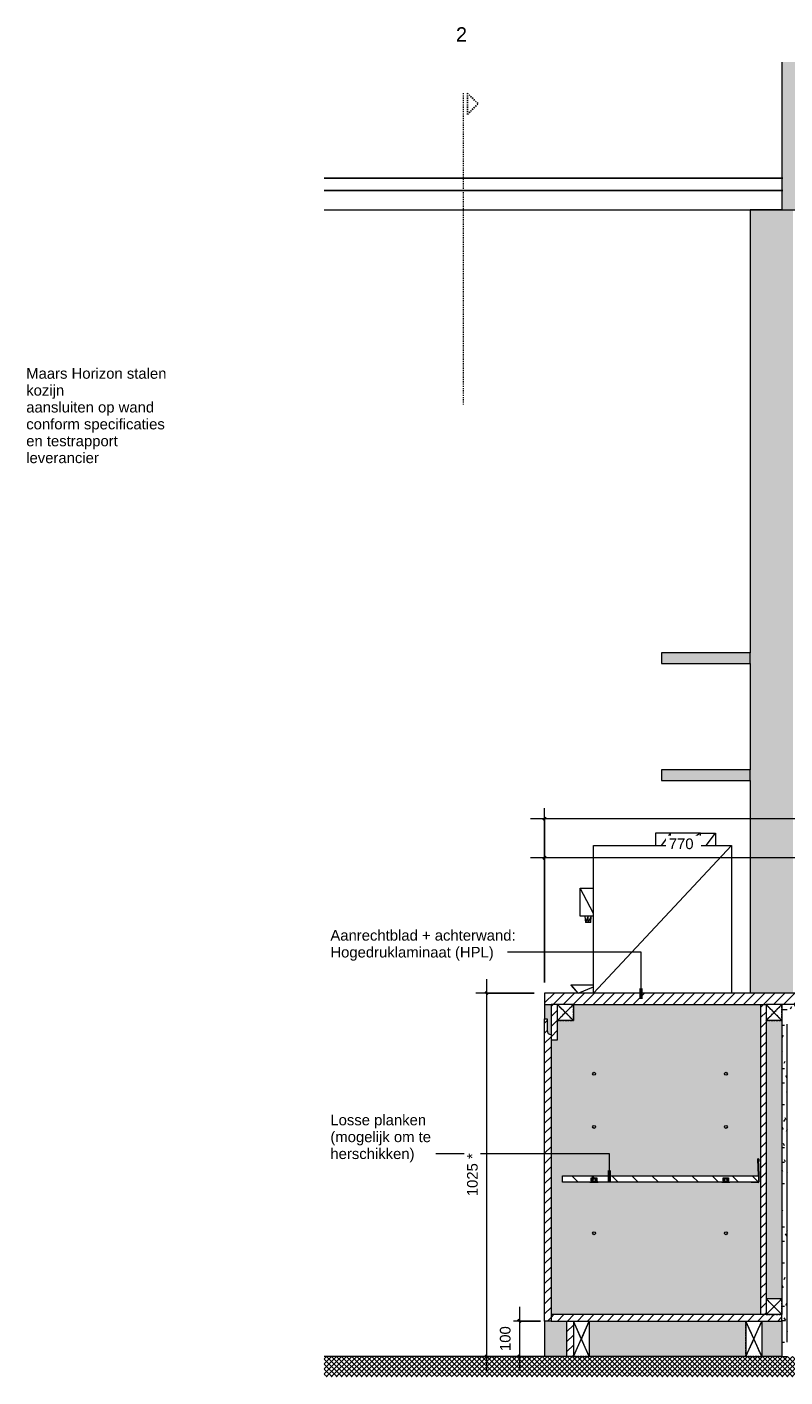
# Model space of a CAD drawing. Header units: millimetres. Extents: x 59062 to 111884, y -9418 to 39851.
# Tile 7 of 23: x 79570 to 81711, y 14917 to 18726. Entities that reach past the tile are written whole.
import ezdxf

# ---------------------------------------------------------------- set-up
doc = ezdxf.new("R2010")
doc.units = ezdxf.units.MM
doc.linetypes.add('Dash 1_8_', pattern=[6.35, 3.175, -3.175])
doc.linetypes.add('Hidden', pattern=[7.14375, 4.7625, -2.38125])
for name, color, linetype, lineweight in [('A----M-', 8, 'Continuous', 5), ('A----M--20', 8, 'Continuous', 5), ('A09-C---4', 55, 'Dash 1_8_', 13), ('A09-C---5', 135, 'Dash 1_8_', 25), ('A09-C---6', 8, 'Dash 1_8_', 5), ('A09-NT--1', 50, 'Continuous', 50), ('A09-NT--2', 250, 'Continuous', 13), ('A09-NT--3', 7, 'Continuous', 13), ('A69-----1', 8, 'Continuous', 5), ('A99----', 1, 'Continuous', 5), ('A99-----2', 1, 'Continuous', 25), ('A99-----3', 1, 'Continuous', 13), ('Detail Items', 1, 'Continuous', 5), ('Detail Items-1', 7, 'Continuous', 5), ('Detail Items-2', 10, 'Continuous', 5), ('Detail Items-3', 1, 'Hidden', 5), ('Detail Items-4', 1, 'Continuous', 13), ('Detail Items-5', 8, 'Continuous', 5), ('Detail Items-6', 9, 'Continuous', 5)]:
    doc.layers.add(name, color=color, linetype=linetype, lineweight=lineweight)
doc.styles.add('Arial', font='arial.ttf', dxfattribs={"height": 40})
doc.styles.add('Arial_1', font='arial.ttf', dxfattribs={"height": 30})
doc.dimstyles.new('TD_Diagonal_1_5_mm', dxfattribs={"dimscale": 304.8, "dimtxt": 30.607782, "dimasz": 0.026247, "dimexe": 0.098425, "dimexo": 0.098425, "dimgap": 0.052493, "dimtad": 1, "dimdec": 0, "dimzin": 0, "dimdsep": 46, "dimtxsty": 'Arial_1', "dimblk1": 'OBLIQUE', "dimblk2": 'OBLIQUE', "dimsah": 1, "dimcen": 0.09, "dimdle": 0.131234, "dimazin": 2, "dimtfac": 1, "dimtdec": 4, "dimtix": 1, "dimtmove": 0, "dimatfit": 3, "dimfxl": 1, "dimtvp": 1, "dimtfill": 1, "dimtolj": 1, "dimtzin": 0, "dimarcsym": 2})
doc.dimstyles.new('TD_Diagonal_1_5_mm_2', dxfattribs={"dimscale": 304.8, "dimtxt": 30.607782, "dimasz": 0.026247, "dimexe": 0.098425, "dimexo": 0.098425, "dimgap": 0.052493, "dimtad": 1, "dimdec": 0, "dimzin": 0, "dimdsep": 46, "dimtxsty": 'Arial_1', "dimblk1": 'OBLIQUE', "dimblk2": 'OBLIQUE', "dimsah": 1, "dimcen": 0.09, "dimdle": 0.131234, "dimazin": 2, "dimtfac": 1, "dimtdec": 4, "dimtix": 1, "dimtmove": 2, "dimatfit": 3, "dimfxl": 1, "dimtvp": 1, "dimtfill": 1, "dimtolj": 1, "dimtzin": 0, "dimarcsym": 2})
pattern_1 = [(45, (82466.988, 14975), (-14.14214, 14.14214), [])]
pattern_2 = [(0, (-60923.417, 14975), (81.28, 20.32), [6.706, -54.254, 6.706, -54.254, -325.12]), (0, (-60923.417, 14975), (81.28, 20.32), [-121.92, 6.706, -115.214, 6.706, -54.254, -142.24]), (0, (-60923.417, 14975), (81.28, 20.32), [-304.8, 6.706, -33.934, 6.706, -94.894]), (120, (-60892.937, 14985.16), (-58.23764, 60.23054), [6.706, -54.254, 6.706, -54.254, -325.12]), (120, (-60892.937, 14985.16), (-58.23764, 60.23054), [-121.92, 6.706, -115.214, 6.706, -54.254, -142.24]), (120, (-60892.937, 14985.16), (-58.23764, 60.23054), [-304.8, 6.706, -33.934, 6.706, -94.894]), (240, (-60882.777, 15025.8), (-23.04236, -80.55054), [6.706, -54.254, 6.706, -54.254, -325.12]), (240, (-60882.777, 15025.8), (-23.04236, -80.55054), [-121.92, 6.706, -115.214, 6.706, -54.254, -142.24]), (240, (-60882.777, 15025.8), (-23.04236, -80.55054), [-304.8, 6.706, -33.934, 6.706, -94.894])]

# ---------------------------------------------------------------- blocks, each defined once
blk = doc.blocks.new('Koffiemachine - Koffiemachine-18252382-Pantry Standard A - Section 2')
at = {"layer": 'A69-----1'}
for p, q in [((-62002.9, 16451.3), (-62045.1, 16451.3)), ((-62045.1, 16451.3), (-62045.1, 16416.7)), ((-62002.9, 16451.3), (-62029.5, 16416.7)), ((-62002.9, 16416.7), (-62002.9, 16451.3)), ((-61918.4, 16451.3), (-62002.9, 16451.3)), ((-61918.4, 16451.3), (-61971.6, 16416.7)), ((-61918.4, 16416.7), (-61918.4, 16451.3)), ((-61918.4, 16451.3), (-61876.2, 16451.3)), ((-61902.8, 16416.7), (-61876.2, 16451.3)), ((-61876.2, 16451.3), (-61876.2, 16416.7)), ((-62220.3, 16416.7), (-61830.9, 16416.7)), ((-62220.3, 16000), (-62220.3, 16416.7)), ((-62220.3, 16000), (-61830.9, 16416.7)), ((-61830.9, 16416.7), (-61830.9, 16000)), ((-62257.7, 16217.5), (-62257.7, 16296)), ((-62257.7, 16296), (-62220.3, 16296)), ((-62220.3, 16224.5), (-62257.7, 16296)), ((-62220.3, 16217.5), (-62257.7, 16217.5)), ((-62235.9, 16217.3), (-62244.7, 16217.3)), ((-62244.7, 16217.3), (-62243.4, 16199.4)), ((-62235.9, 16217.3), (-62243.4, 16199.4)), ((-62235.9, 16199.4), (-62243.4, 16199.4)), ((-62227, 16217.3), (-62235.9, 16199.4)), ((-62235.9, 16199.4), (-62235.9, 16217.3)), ((-62227, 16217.3), (-62235.9, 16217.3)), ((-62228.3, 16199.4), (-62235.9, 16199.4)), ((-62228.3, 16199.4), (-62227, 16217.3)), ((-62283.6, 16023), (-62283.6, 16023.2)), ((-62283.6, 16023.2), (-62220.3, 16023.2)), ((-62263.6, 16000), (-62283.6, 16023.2)), ((-62263.6, 16000), (-62283.6, 16023)), ((-62263.6, 16000), (-62220.3, 16018.1))]:
    blk.add_line(p, q, dxfattribs=at)
blk = doc.blocks.new('200DK Boards_ Gypsum - D 1x15 mm Fire Resistant Gypsum Board-18312827-Pantry Standard A - Section 2')
at = {"layer": 'Detail Items'}
h = blk.add_hatch(dxfattribs=at)
h.set_pattern_fill('FP_9', color=256, style=0, pattern_type=2)
h.set_pattern_definition(pattern_2)
h.paths.add_polyline_path([(-61593.7, 15953), (-61588.4, 15953), (-61588.4, 15968), (-61688.4, 15968), (-61688.4, 15953), (-61603.4, 15953)])
at = {"layer": 'Detail Items-4'}
for p, q in [((-61588.4, 15968), (-61688.4, 15968)), ((-61588.4, 15953), (-61588.4, 15968)), ((-61633.4, 15953), (-61603.4, 15953))]:
    blk.add_line(p, q, dxfattribs=at)
blk = doc.blocks.new('200DK Boards_ Gypsum - D 1x15 mm Fire Resistant Gypsum Board-18313215-Pantry Standard A - Section 2')
at = {"layer": 'Detail Items'}
h = blk.add_hatch(dxfattribs=at)
h.set_pattern_fill('FP_10', color=256, style=0, pattern_type=2)
h.set_pattern_definition(pattern_2)
h.paths.add_polyline_path([(-61688.4, 14975), (-61673.4, 14975), (-61673.4, 15953), (-61688.4, 15953), (-61688.4, 15015)])
at = {"layer": 'Detail Items-4'}
for p, q in [((-61673.4, 15953), (-61688.4, 15953)), ((-61688.4, 15923), (-61688.4, 15138)), ((-61673.4, 15015), (-61673.4, 15913)), ((-61688.4, 15075), (-61688.4, 14975)), ((-61688.4, 14975), (-61673.4, 14975))]:
    blk.add_line(p, q, dxfattribs=at)
blk = doc.blocks.new('Afstandsklods - Afstandsklods-18260673-Pantry Standard A - Section 2')
at = {"layer": 'Detail Items'}
for p, q in [((-62232.4, 14975), (-62277.4, 15075)), ((-62277.4, 14975), (-62232.4, 15075)), ((-62232.4, 15075), (-62232.4, 14975)), ((-62277.4, 14975), (-62232.4, 14975))]:
    blk.add_line(p, q, dxfattribs=at)
at = {"layer": 'Detail Items-3'}
for p, q in [((-62232.4, 15075), (-62277.4, 14975)), ((-62232.4, 14975), (-62277.4, 15075)), ((-62232.4, 15075), (-62232.4, 14975)), ((-62232.4, 14975), (-62277.4, 14975))]:
    blk.add_line(p, q, dxfattribs=at)
blk = doc.blocks.new('Afstandsklods - Afstandsklods-13479953-Pantry Standard A - Section 2')
at = {"layer": 'Detail Items'}
for p, q in [((-62277.4, 15968), (-62322.4, 15968)), ((-62322.4, 15923), (-62277.4, 15968)), ((-62277.4, 15923), (-62322.4, 15968)), ((-62277.4, 15968), (-62277.4, 15923)), ((-62277.4, 15923), (-62322.4, 15923))]:
    blk.add_line(p, q, dxfattribs=at)
at = {"layer": 'Detail Items-3'}
for p, q in [((-62277.4, 15968), (-62322.4, 15968)), ((-62322.4, 15968), (-62277.4, 15923)), ((-62322.4, 15923), (-62277.4, 15968)), ((-62277.4, 15923), (-62277.4, 15968)), ((-62322.4, 15923), (-62277.4, 15923))]:
    blk.add_line(p, q, dxfattribs=at)
blk = doc.blocks.new('Afstandsklods - Afstandsklods-V9-Pantry Standard A - Section 2')
at = {"layer": 'Detail Items'}
for p, q in [((-61733.4, 15968), (-61733.4, 15923)), ((-61688.4, 15968), (-61733.4, 15968)), ((-61733.4, 15923), (-61688.4, 15968)), ((-61688.4, 15923), (-61733.4, 15968)), ((-61688.4, 15968), (-61688.4, 15923)), ((-61688.4, 15923), (-61733.4, 15923))]:
    blk.add_line(p, q, dxfattribs=at)
at = {"layer": 'Detail Items-3'}
for p, q in [((-61688.4, 15968), (-61733.4, 15968)), ((-61733.4, 15968), (-61733.4, 15923)), ((-61733.4, 15968), (-61688.4, 15923)), ((-61733.4, 15923), (-61688.4, 15968)), ((-61688.4, 15923), (-61688.4, 15968)), ((-61733.4, 15923), (-61688.4, 15923))]:
    blk.add_line(p, q, dxfattribs=at)
blk = doc.blocks.new('Afstandsklods - Afstandsklods-V10-Pantry Standard A - Section 2')
at = {"layer": 'Detail Items'}
for p, q in [((-61790.4, 15075), (-61745.4, 15075)), ((-61790.4, 15075), (-61790.4, 14975)), ((-61745.4, 14975), (-61790.4, 15075)), ((-61790.4, 14975), (-61745.4, 15075)), ((-61745.4, 15075), (-61745.4, 14975)), ((-61790.4, 14975), (-61745.4, 14975))]:
    blk.add_line(p, q, dxfattribs=at)
at = {"layer": 'Detail Items-3'}
for p, q in [((-61790.4, 15075), (-61745.4, 15075)), ((-61790.4, 14975), (-61790.4, 15075)), ((-61745.4, 15075), (-61790.4, 14975)), ((-61745.4, 14975), (-61790.4, 15075)), ((-61745.4, 15075), (-61745.4, 14975)), ((-61745.4, 14975), (-61790.4, 14975))]:
    blk.add_line(p, q, dxfattribs=at)
blk = doc.blocks.new('Detail View - Detail - Detail Number-13476530-Pantry Standard A - Section 2')
at = {"layer": 'A09-C---5'}
for p, q in [((-62576.3, 18539.8), (-62546.3, 18509.8)), ((-62576.3, 18539.8), (-62576.3, 18479.8)), ((-62576.3, 18479.8), (-62546.3, 18509.8))]:
    blk.add_line(p, q, dxfattribs=at)
blk = doc.blocks.new('DIMBLOCK73-Pantry Standard A - Section 2')
at = {"layer": 'A----M--20'}
for p, q in [((81802, 16381.7), (80992, 16381.7)), ((81032, 16030), (81032, 16411.7)), ((81032, 16381.7), (81032, 16030)), ((81802, 16406), (81802, 16351.7)), ((81802, 16381.7), (81802, 16406))]:
    blk.add_line(p, q, dxfattribs=at)
at = {"layer": 'A----M--20', "lineweight": 35}
for p, q in [((81032, 16381.7), (81028, 16377.7)), ((81032, 16381.7), (81036, 16385.7)), ((81802, 16381.7), (81798, 16377.7)), ((81802, 16381.7), (81806, 16385.7))]:
    blk.add_line(p, q, dxfattribs=at)
at = {"layer": 'A----M--20', "color": 0, "insert": (81382.4, 16436.6), "char_height": 30, "width": 83.065, "attachment_point": 1, "line_spacing_factor": 0.941778, "style": 'Arial_1', "bg_fill": 3, "box_fill_scale": 1.25, "bg_fill_color": 256, "bg_fill_true_color": 13158600, "bg_fill_transparency": 0}
blk.add_mtext('770', dxfattribs=at)
blk = doc.blocks.new('_Oblique')
at = {"color": 0, "linetype": 'ByBlock', "lineweight": -2}
blk.add_line((-0.5, -0.5), (0.5, 0.5), dxfattribs=at)
blk = doc.blocks.new('DIMBLOCK74-Pantry Standard A - Section 2')
at = {"layer": 'A----M--20'}
for p, q in [((80960.5, 15115), (80960.5, 14935)), ((81020, 15075), (80930.5, 15075)), ((80960.5, 15075), (81020, 15075)), ((80936.2, 14975), (80990.5, 14975)), ((80960.5, 14975), (80936.2, 14975))]:
    blk.add_line(p, q, dxfattribs=at)
at = {"layer": 'A----M--20', "lineweight": 35}
for p, q in [((80960.5, 15075), (80956.5, 15079)), ((80960.5, 15075), (80964.5, 15071)), ((80960.5, 14975), (80956.5, 14979)), ((80960.5, 14975), (80964.5, 14971))]:
    blk.add_line(p, q, dxfattribs=at)
at = {"layer": 'A----M--20', "color": 0, "insert": (80905.6, 14990.4), "char_height": 30, "width": 83.065, "attachment_point": 1, "rotation": 90, "line_spacing_factor": 0.941778, "style": 'Arial_1', "bg_fill": 3, "box_fill_scale": 1.25, "bg_fill_color": 256, "bg_fill_true_color": 13158600, "bg_fill_transparency": 0}
blk.add_mtext('100', dxfattribs=at)
blk = doc.blocks.new('DIMBLOCK75-Pantry Standard A - Section 2')
at = {"layer": 'A----M--20'}
for p, q in [((80867.8, 16040), (80867.8, 14935)), ((81002, 16000), (80837.8, 16000)), ((80867.8, 16000), (81002, 16000)), ((80843.5, 14975), (80897.8, 14975)), ((80867.8, 14975), (80843.5, 14975))]:
    blk.add_line(p, q, dxfattribs=at)
at = {"layer": 'A----M--20', "lineweight": 35}
for p, q in [((80867.8, 16000), (80863.8, 16004)), ((80867.8, 16000), (80871.8, 15996)), ((80867.8, 14975), (80863.8, 14979)), ((80867.8, 14975), (80871.8, 14971))]:
    blk.add_line(p, q, dxfattribs=at)
at = {"layer": 'A----M--20', "color": 0, "insert": (80812.9, 15427.2), "char_height": 30, "width": 144.657, "attachment_point": 1, "rotation": 90, "line_spacing_factor": 0.941778, "style": 'Arial_1', "bg_fill": 3, "box_fill_scale": 1.25, "bg_fill_color": 256, "bg_fill_true_color": 13158600, "bg_fill_transparency": 0}
blk.add_mtext('1025 *', dxfattribs=at)
blk = doc.blocks.new('DIMBLOCK77-Pantry Standard A - Section 2')
at = {"layer": 'A----M--20'}
for p, q in [((81032, 16030), (81032, 16521.9)), ((82422, 16516.3), (82422, 16461.9)), ((82422, 16491.9), (82422, 16516.3)), ((82462, 16491.9), (80992, 16491.9)), ((81032, 16491.9), (81032, 16030))]:
    blk.add_line(p, q, dxfattribs=at)
at = {"layer": 'A----M--20', "lineweight": 35}
for p, q in [((81032, 16491.9), (81036, 16495.9)), ((82422, 16491.9), (82426, 16495.9)), ((81032, 16491.9), (81028, 16487.9)), ((82422, 16491.9), (82418, 16487.9))]:
    blk.add_line(p, q, dxfattribs=at)
at = {"layer": 'A----M--20', "color": 0, "insert": (81822.9, 16546.9), "char_height": 30, "width": 110.753, "attachment_point": 1, "line_spacing_factor": 0.941778, "style": 'Arial_1', "bg_fill": 3, "box_fill_scale": 1.25, "bg_fill_color": 256, "bg_fill_true_color": 13158600, "bg_fill_transparency": 0}
blk.add_mtext('1390', dxfattribs=at)

msp = doc.modelspace()

# ---------------------------------------------------------------- hatches: boundary and pattern name
at = {"layer": 'Detail Items-1'}
for points in [[(81612, 16000), (81733, 16000), (81733, 18210), (81612, 18210), (81612, 16076.6)], [(81362, 16930), (81612, 16930), (81612, 16960), (81362, 16960)], [(81612, 16600), (81612, 16630), (81362, 16630), (81362, 16600), (81559.5, 16600)]]:
    msp.add_hatch(color=256, dxfattribs=at).paths.add_polyline_path(points)
h = msp.add_hatch(color=256, dxfattribs=at)
h.paths.add_polyline_path([(81657, 14975), (81702, 14975), (81702, 15075), (81645, 15075), (81645, 14975)])
h.paths.add_polyline_path([(81600, 14975), (81600, 15075), (81158, 15075), (81158, 14975), (81354.1, 14975)])
h.paths.add_polyline_path([(81095, 14975), (81095, 15075), (81032, 15075), (81032, 14975)])
h.paths.add_polyline_path([(81354.1, 15093), (81642, 15093), (81642, 15968), (81113, 15968), (81113, 15923), (81068, 15923), (81068, 15868), (81050, 15868), (81050, 15093), (81158, 15093)])
h.paths.add_polyline_path([(81702, 15138), (81702, 15923), (81657, 15923), (81657, 15138)])
h.paths.add_polyline_path([(81179.2, 15465.6), (81159.6, 15465.6), (81159.6, 15466.7), (81082.3, 15466.7), (81082.3, 15485), (81635.8, 15485), (81635.6, 15490.3), (81633.8, 15532), (81634.7, 15531.7), (81636.8, 15486.1), (81636.7, 15467.2), (81636.2, 15466.4), (81635.3, 15465.9), (81634.9, 15465.8), (81614.8, 15465.8), (81614.8, 15466.7), (81555.3, 15466.7), (81555.3, 15465.6), (81531.8, 15465.6), (81531.8, 15466.7), (81183.2, 15466.7), (81183.2, 15465.6)])
h.paths.add_polyline_path([(81634.4, 15533), (81634.5, 15532.4), (81634.1, 15532.7)])
h.paths.add_polyline_path([(81634.7, 15533.1), (81634.7, 15532.6), (81634.4, 15533), (81634.7, 15533.1)])
h.paths.add_polyline_path([(81635.1, 15533.2), (81634.9, 15532.7), (81634.7, 15533.1), (81635, 15533.2)])
h.paths.add_polyline_path([(81635.8, 15533), (81635.2, 15532.2), (81635.3, 15533.2), (81635.8, 15533.1)])
h.paths.add_polyline_path([(81636.1, 15532.8), (81635.6, 15532.6), (81635.8, 15533)])
h.paths.add_polyline_path([(81636.4, 15532.5), (81635.8, 15532.5), (81636.1, 15532.8)])
h.paths.add_polyline_path([(81636.5, 15532.2), (81635.8, 15532.2), (81636.4, 15532.5), (81636.5, 15532.2)])
h.paths.add_polyline_path([(81636.6, 15531.8), (81635.9, 15532), (81636.6, 15532)])
h.paths.add_polyline_path([(81636.9, 15525.1), (81635.9, 15525.1), (81635.8, 15531.8), (81636.6, 15531.7), (81636.8, 15528)])
h.paths.add_polyline_path([(81634.7, 15532), (81633.7, 15532.1), (81633.8, 15532.4), (81634.7, 15532)])
h.paths.add_polyline_path([(81634.8, 15532.1), (81633.8, 15532.4), (81634.1, 15532.7), (81634.8, 15532.1)])
h.paths.add_polyline_path([(81050, 15883.5), (81050, 15968), (81032, 15968), (81032, 15928), (81039.1, 15928), (81039.1, 15894.4), (81039.5, 15891.6), (81040.6, 15888.9), (81042.3, 15886.7), (81044.6, 15884.9), (81047.2, 15883.8)])
h.paths.add_polyline_path([(81747.3, 15968), (81757, 15968), (81757, 16000), (81747.3, 16000)])
h.paths.add_polyline_path([(81913, 15975), (81927, 15975), (81927, 15994.4), (81927.8, 15996.7), (81928, 15999), (81927.8, 16001.3), (81927, 16003.6), (81927, 16020), (81947, 16020), (81947, 16170), (81887, 16170), (81887, 16020), (81907, 16020), (81907, 16003.6), (81906.3, 16001.3), (81906, 15999), (81906.3, 15996.7), (81907, 15994.4), (81907, 15975)])
h.paths.add_polyline_path([(82062.3, 16025), (82327, 16025), (82327, 16325), (82037, 16325), (82037, 16025)])
h.paths.add_polyline_path([(82368.5, 17165), (82422, 17165), (82422, 17275), (81802, 17275), (81802, 17165), (82298.4, 17165)])
h = msp.add_hatch(color=256, dxfattribs=at)
h.paths.add_polyline_path([(81628.3, 15465.8), (81635.5, 15465.9), (81636.2, 15466.4), (81636.7, 15467.2), (81636.8, 15467.7), (81636.6, 15489.9), (81634.7, 15531.7), (81633.7, 15532.1), (81633.7, 15531.7), (81635.8, 15485), (81635.6, 15466.7), (81614.8, 15466.7), (81614.8, 15465.8)])
h.paths.add_polyline_path([(81636.6, 15531.8), (81636.5, 15532.2), (81635.8, 15531.9), (81636.5, 15531.8)])
h.paths.add_polyline_path([(81635.9, 15525.1), (81636.9, 15525.1), (81636.5, 15531.8), (81635.6, 15531.7), (81635.8, 15528)])
h.paths.add_polyline_path([(81634.7, 15532), (81633.8, 15532.4), (81633.7, 15532.1), (81634.7, 15532)])
h.paths.add_polyline_path([(81636.4, 15532.5), (81636.1, 15532.8), (81635.8, 15532.2)])
h.paths.add_polyline_path([(81635.5, 15532), (81636.5, 15532.2), (81636.4, 15532.5), (81635.6, 15532)])
h.paths.add_polyline_path([(81634.7, 15533.1), (81635.1, 15532.2), (81635.1, 15533.2)])
h.paths.add_polyline_path([(81634.4, 15533), (81635, 15532.2), (81634.7, 15533.1)])
h.paths.add_polyline_path([(81634.1, 15532.7), (81634.7, 15532.5), (81634.4, 15533)])
h.paths.add_polyline_path([(81634.8, 15532.1), (81634.1, 15532.7), (81634.1, 15532.3), (81634.8, 15532.1)])
h.paths.add_polyline_path([(81635.8, 15533), (81635.1, 15533.2), (81635.3, 15532.3), (81635.8, 15533)])
h.paths.add_polyline_path([(81635.3, 15532.2), (81636.1, 15532.8), (81635.7, 15532.9), (81635.4, 15532.2)])
at = {"layer": 'Detail Items-2'}
h = msp.add_hatch(color=256, dxfattribs=at)
h.paths.add_polyline_path([(81183.2, 15465.6), (81183.2, 15466.8), (81179.2, 15466.8), (81179.2, 15478.7), (81163.6, 15478.7), (81163.6, 15466.8), (81159.6, 15466.7), (81159.6, 15465.6), (81179.2, 15465.6)])
h.paths.add_polyline_path([(81171.4, 15468.7), (81170.4, 15468.8), (81169.4, 15469.2), (81168.6, 15469.8), (81167.9, 15470.7), (81167.5, 15471.6), (81167.4, 15472.7), (81167.5, 15473.7), (81167.9, 15474.7), (81168.6, 15475.5), (81169.4, 15476.1), (81170.4, 15476.5), (81171.4, 15476.7), (81172.4, 15476.5), (81173.4, 15476.1), (81174.2, 15475.5), (81174.9, 15474.7), (81175.3, 15473.7), (81175.4, 15472.7), (81175.3, 15471.6), (81174.9, 15470.7), (81174.2, 15469.8), (81173.4, 15469.2), (81172.4, 15468.8)])
h = msp.add_hatch(color=256, dxfattribs=at)
h.paths.add_polyline_path([(81531.8, 15465.6), (81555.3, 15465.6), (81555.3, 15466.8), (81551.4, 15466.8), (81551.4, 15478.7), (81535.7, 15478.7), (81535.7, 15466.8), (81531.8, 15466.7)])
h.paths.add_polyline_path([(81543.6, 15468.7), (81542.5, 15468.8), (81541.6, 15469.2), (81540.7, 15469.8), (81540.1, 15470.7), (81539.7, 15471.6), (81539.6, 15472.7), (81539.7, 15473.7), (81540.1, 15474.7), (81540.7, 15475.5), (81541.6, 15476.1), (81542.5, 15476.5), (81543.6, 15476.7), (81544.6, 15476.5), (81545.6, 15476.1), (81546.4, 15475.5), (81547, 15474.7), (81547.4, 15473.7), (81547.6, 15472.7), (81547.4, 15471.6), (81547, 15470.7), (81546.4, 15469.8), (81545.6, 15469.2), (81544.6, 15468.8)])
at = {"layer": 'Detail Items-5'}
h = msp.add_hatch(dxfattribs=at)
h.set_pattern_fill('FP_7', color=256, style=0, pattern_type=2)
h.set_pattern_definition(pattern_1)
h.paths.add_polyline_path([(81737.2, 15968), (81747.3, 15968), (81747.3, 16000), (81032, 16000), (81032, 15968), (81733, 15968)])
h = msp.add_hatch(dxfattribs=at)
h.set_pattern_fill('FP_7', color=256, style=0, pattern_type=2)
h.set_pattern_definition(pattern_1)
h.paths.add_polyline_path([(81068, 15868), (81068, 15968), (81050, 15968), (81050, 15868)])
h = msp.add_hatch(dxfattribs=at)
h.set_pattern_fill('FP_7', color=256, style=0, pattern_type=2)
h.set_pattern_definition(pattern_1)
h.paths.add_polyline_path([(81642, 15093), (81657, 15093), (81657, 15968), (81642, 15968), (81642, 15138)])
h = msp.add_hatch(dxfattribs=at)
h.set_pattern_fill('FP_7', color=256, style=0, pattern_type=2)
h.set_pattern_definition(pattern_1)
h.paths.add_polyline_path([(81050, 15075), (81050, 15883.5), (81047.2, 15883.8), (81044.6, 15884.9), (81042.3, 15886.7), (81040.6, 15888.9), (81039.5, 15891.6), (81039.1, 15894.4), (81039.1, 15928), (81032, 15928), (81032, 15075), (81047.2, 15075)])
h = msp.add_hatch(dxfattribs=at)
h.set_pattern_fill('FP_8', color=256, style=0, pattern_type=2)
h.set_pattern_definition([(135, (82466.988, 14975), (-28.2843, -28.2843), [])])
h.paths.add_polyline_path([(81614.8, 15466.7), (81635.8, 15466.8), (81635.6, 15485), (81082.3, 15485), (81082.3, 15466.7), (81163.6, 15466.8), (81163.6, 15478.7), (81179.2, 15478.7), (81179.2, 15466.8), (81535.7, 15466.8), (81535.7, 15478.7), (81551.4, 15478.7), (81551.4, 15466.8), (81590.2, 15466.7)])
h.paths.add_polyline_path([(81171.4, 15468.7), (81172.4, 15468.8), (81173.4, 15469.2), (81174.2, 15469.8), (81174.9, 15470.7), (81175.3, 15471.6), (81175.4, 15472.7), (81175.3, 15473.7), (81174.9, 15474.7), (81174.2, 15475.5), (81173.4, 15476.1), (81172.4, 15476.5), (81171.4, 15476.7), (81170.4, 15476.5), (81169.4, 15476.1), (81168.6, 15475.5), (81167.9, 15474.7), (81167.5, 15473.7), (81167.4, 15472.7), (81167.5, 15471.6), (81167.9, 15470.7), (81168.6, 15469.8), (81169.4, 15469.2), (81170.4, 15468.8)])
h.paths.add_polyline_path([(81543.6, 15468.7), (81544.6, 15468.8), (81545.6, 15469.2), (81546.4, 15469.8), (81547, 15470.7), (81547.4, 15471.6), (81547.6, 15472.7), (81547.4, 15473.7), (81547, 15474.7), (81546.4, 15475.5), (81545.6, 15476.1), (81544.6, 15476.5), (81543.6, 15476.7), (81542.5, 15476.5), (81541.6, 15476.1), (81540.7, 15475.5), (81540.1, 15474.7), (81539.7, 15473.7), (81539.6, 15472.7), (81539.7, 15471.6), (81540.1, 15470.7), (81540.7, 15469.8), (81541.6, 15469.2), (81542.5, 15468.8)])
h = msp.add_hatch(dxfattribs=at)
h.set_pattern_fill('FP_7', color=256, style=0, pattern_type=2)
h.set_pattern_definition(pattern_1)
h.paths.add_polyline_path([(81050, 15075), (81702, 15075), (81702, 15093), (81050, 15093)])
h = msp.add_hatch(dxfattribs=at)
h.set_pattern_fill('FP_7', color=256, style=0, pattern_type=2)
h.set_pattern_definition(pattern_1)
h.paths.add_polyline_path([(81095, 14975), (81113, 14975), (81113, 15075), (81095, 15075), (81095, 15058.9)])
h = msp.add_hatch(dxfattribs=at)
h.set_pattern_fill('FP_5', color=256, style=0, pattern_type=2)
h.set_pattern_definition([(45, (82466.988, 14975), (-7.07107, 7.07107), []), (135, (82466.988, 14975), (-7.07107, -7.07107), [])])
h.paths.add_polyline_path([(82298.4, 14917.1), (83882, 14917.1), (83882, 14975), (80409.9, 14975), (80409.9, 14917.1), (82296, 14917.1)])
at = {"layer": 'Detail Items-6'}
msp.add_hatch(color=256, dxfattribs=at).paths.add_polyline_path([(81766.8, 18210), (81802, 18210), (81802, 18627.5), (81702, 18627.5), (81702, 18210), (81737.2, 18210)])

# ---------------------------------------------------------------- linework, layer by layer
at = {"layer": 'A09-C---4'}
for p, q in [((80801.9, 18539.8), (80801.9, 17731.5)), ((80801.9, 18539.5), (80801.9, 17661.1))]:
    msp.add_line(p, q, dxfattribs=at)
at = {"layer": 'A09-NT--1'}
msp.add_line((81215.4, 15469.8), (81215.4, 15499.8), dxfattribs=at)
at = {"layer": 'A09-NT--2'}
for p, q in [((80758.5, 15547.1), (80706.5, 15547.1)), ((81215.4, 15547.1), (80758.5, 15547.1)), ((81215.4, 15469.8), (81215.4, 15547.1))]:
    msp.add_line(p, q, dxfattribs=at)
at = {"layer": 'A99----'}
for p, q in [((81702, 18210), (81612, 18210)), ((81612, 18210), (81612, 16960)), ((81612, 16960), (81362, 16960)), ((81362, 16960), (81362, 16930)), ((81612, 16930), (81612, 16960)), ((81362, 16930), (81612, 16930)), ((81612, 16930), (81612, 16630)), ((81612, 16630), (81362, 16630)), ((81362, 16630), (81362, 16600)), ((81612, 16600), (81612, 16630)), ((81362, 16600), (81612, 16600)), ((81612, 16600), (81612, 16000)), ((81032, 15968), (81032, 15928)), ((81635.8, 15486.1), (81633.7, 15531.7)), ((81634.7, 15531.7), (81636.8, 15486.1)), ((81635.9, 15525.1), (81635.6, 15531.8)), ((81636.9, 15525.1), (81635.9, 15525.1)), ((81636.6, 15531.8), (81636.9, 15525.1)), ((81614.8, 15465.8), (81614.8, 15466.7)), ((81628.3, 15465.8), (81614.8, 15465.8)), ((81634.9, 15465.8), (81628.3, 15465.8)), ((81635.8, 15485), (81635.8, 15486.1)), ((81636.8, 15486.1), (81636.8, 15478.6)), ((81636.8, 15478.6), (81636.8, 15467.7)), ((81032, 15075), (81032, 14975))]:
    msp.add_line(p, q, dxfattribs=at)
for centre in [(81171.6, 15772.7), (81543.8, 15772.7), (81171.6, 15622.7), (81543.8, 15622.7), (81171.6, 15472.7), (81543.8, 15472.7), (81171.6, 15322.7), (81543.8, 15322.7)]:
    msp.add_circle(centre, 4.24, dxfattribs=at)
for centre, radius, start, end in [((81635.1, 15531.8), 1.45, 2.6, 182.6), ((81635.1, 15531.8), 0.45, 2.6, 182.6), ((81634.9, 15467.7), 1.9, 270, 0)]:
    msp.add_arc(centre, radius, start, end, dxfattribs=at)
at = {"layer": 'A99-----2'}
for p, q in [((81704.3, 18300), (80409.9, 18300)), ((81704.3, 18265), (80409.9, 18265))]:
    msp.add_line(p, q, dxfattribs=at)
at = {"layer": 'A99-----3'}
for p, q in [((81702, 18627.5), (81702, 18210)), ((80409.9, 18210), (83882, 18210)), ((81702, 18210), (81802, 18210)), ((81747.3, 16000), (81032, 16000)), ((81032, 16000), (81032, 15968)), ((81032, 15968), (81050, 15968)), ((81050, 15968), (81050, 15868)), ((81068, 15968), (81050, 15968)), ((81068, 15868), (81068, 15968)), ((81113, 15968), (81642, 15968)), ((81642, 15093), (81642, 15968)), ((81642, 15968), (81657, 15968)), ((81032, 15075), (81032, 15928)), ((81032, 15928), (81039.1, 15928)), ((81039.1, 15928), (81039.1, 15894.4)), ((81657, 15923), (81657, 15138)), ((81050, 15868), (81050, 15093)), ((81050, 15868), (81068, 15868)), ((81082.3, 15466.7), (81082.3, 15485)), ((81082.3, 15485), (81635.8, 15485)), ((81159.6, 15466.7), (81082.3, 15466.7)), ((81159.6, 15465.6), (81159.6, 15466.8)), ((81159.6, 15466.8), (81163.6, 15466.8)), ((81183.2, 15465.6), (81159.6, 15465.6)), ((81163.6, 15466.8), (81163.6, 15478.7)), ((81163.6, 15478.7), (81179.2, 15478.7)), ((81179.2, 15478.7), (81179.2, 15466.8)), ((81179.2, 15466.8), (81183.2, 15466.8)), ((81183.2, 15466.8), (81183.2, 15465.6)), ((81531.8, 15466.7), (81183.2, 15466.7)), ((81531.8, 15465.6), (81531.8, 15466.8)), ((81531.8, 15466.8), (81535.7, 15466.8)), ((81555.3, 15465.6), (81531.8, 15465.6)), ((81535.7, 15466.8), (81535.7, 15478.7)), ((81535.7, 15478.7), (81551.4, 15478.7)), ((81551.4, 15478.7), (81551.4, 15466.8)), ((81551.4, 15466.8), (81555.3, 15466.8)), ((81555.3, 15466.8), (81555.3, 15465.6)), ((81635.8, 15466.7), (81555.3, 15466.7)), ((81635.8, 15485), (81635.8, 15466.7)), ((81050, 15093), (81050, 15075)), ((81657, 15093), (81050, 15093)), ((81702, 15075), (81702, 15093)), ((81050, 15075), (81032, 15075)), ((81050, 15075), (81600, 15075)), ((81095, 14975), (81095, 15075)), ((81113, 15075), (81113, 14975)), ((81645, 15075), (81702, 15075)), ((81095, 14975), (80409.9, 14975)), ((81113, 14975), (81095, 14975)), ((81600, 14975), (81158, 14975)), ((81702, 14975), (81645, 14975))]:
    msp.add_line(p, q, dxfattribs=at)
for centre, radius, start, end in [((81050, 15894.4), 10.9, 180, 270), ((81171.4, 15472.7), 4, 0, 180), ((81171.4, 15472.7), 4, 180, 0), ((81543.6, 15472.7), 4, 360, 180), ((81543.6, 15472.7), 4, 180, 0)]:
    msp.add_arc(centre, radius, start, end, dxfattribs=at)

# ---------------------------------------------------------------- block references
at = {"layer": 'A09-C---5'}
for p in [(143390.4, 0), (143390.4, -0.3)]:
    msp.add_blockref('Detail View - Detail - Detail Number-13476530-Pantry Standard A - Section 2', p, dxfattribs=at)
at = {"layer": 'A69-----1'}
msp.add_blockref('Koffiemachine - Koffiemachine-18252382-Pantry Standard A - Section 2', (143390.4, 0), dxfattribs=at)
at = {"layer": 'Detail Items'}
for name, p in [('Afstandsklods - Afstandsklods-13479953-Pantry Standard A - Section 2', (143390.4, 0)), ('Afstandsklods - Afstandsklods-V9-Pantry Standard A - Section 2', (143390.4, 0)), ('200DK Boards_ Gypsum - D 1x15 mm Fire Resistant Gypsum Board-18312827-Pantry Standard A - Section 2', (143390.4, 0)), ('200DK Boards_ Gypsum - D 1x15 mm Fire Resistant Gypsum Board-18313215-Pantry Standard A - Section 2', (143390.4, 0)), ('Afstandsklods - Afstandsklods-V9-Pantry Standard A - Section 2', (143390.4, -830)), ('Afstandsklods - Afstandsklods-18260673-Pantry Standard A - Section 2', (143390.4, 0)), ('Afstandsklods - Afstandsklods-V10-Pantry Standard A - Section 2', (143390.4, 0))]:
    msp.add_blockref(name, p, dxfattribs=at)

# ---------------------------------------------------------------- texts
at = {"layer": 'A09-C---6', "char_height": 40, "width": 38.481, "attachment_point": 1, "style": 'Arial'}
for insert in [(80781.7, 18725.6), (80781.7, 18725.3)]:
    msp.add_mtext('2', dxfattribs=dict(at, insert=insert))
at = {"layer": 'A09-NT--3', "char_height": 30, "attachment_point": 1, "style": 'Arial_1', "bg_fill": 3, "box_fill_scale": 1.25, "bg_fill_color": 256, "bg_fill_true_color": 13158600, "bg_fill_transparency": 0}
for s, insert, width in [('Maars Horizon stalen ', (79568.2, 17763.8), 482.616), ('Aanrechtblad + achterwand: ', (80427, 16178.4), 644.557), ('Losse planken', (80427, 15657.3), 325.485)]:
    msp.add_mtext(s, dxfattribs=dict(at, insert=insert, width=width))

# ---------------------------------------------------------------- next in the draw order: texts
for s, insert, width in [('kozijn ', (79568.2, 17716.2), 142.7), ('Hogedruklaminaat (HPL)', (80427, 16130.8), 557.974), ('(mogelijk om te ', (80427, 15609.7), 352.743)]:
    msp.add_mtext(s, dxfattribs=dict(at, insert=insert, width=width))

# ---------------------------------------------------------------- next in the draw order: dimensions: what is measured, and where the dimension line sits
at = {"layer": 'A----M-'}
dim = msp.add_linear_dim(base=(81032, 16381.7), p1=(81802, 16376), p2=(81032, 16000), dimstyle='TD_Diagonal_1_5_mm', override={"dimpost": '<>', "dimfxl": 856.916345}, dxfattribs=at)
dim.commit()
dim.dimension.update_dxf_attribs({"geometry": 'DIMBLOCK73-Pantry Standard A - Section 2', "text_midpoint": (81417, 16413)})
dim = msp.add_linear_dim(base=(80960.5, 14975), p1=(81050, 15075), p2=(80966.2, 14975), angle=90, dimstyle='TD_Diagonal_1_5_mm', override={"dimpost": '<>', "dimfxl": 130.501054}, dxfattribs=at)
dim.commit()
dim.dimension.update_dxf_attribs({"geometry": 'DIMBLOCK74-Pantry Standard A - Section 2', "text_midpoint": (80929.2, 15025)})

# ---------------------------------------------------------------- next in the draw order: linework, layer by layer
at = {"layer": 'A09-NT--1'}
msp.add_line((81304.8, 15983.7), (81304.8, 16013.7), dxfattribs=at)
at = {"layer": 'A09-NT--2'}
for p, q in [((80999.3, 16115.8), (80927.4, 16115.8)), ((81304.8, 16115.8), (80999.3, 16115.8)), ((81304.8, 15983.7), (81304.8, 16115.8))]:
    msp.add_line(p, q, dxfattribs=at)

# ---------------------------------------------------------------- next in the draw order: texts
at = {"layer": 'A09-NT--3', "char_height": 30, "attachment_point": 1, "style": 'Arial_1', "bg_fill": 3, "box_fill_scale": 1.25, "bg_fill_color": 256, "bg_fill_true_color": 13158600, "bg_fill_transparency": 0}
for s, insert, width in [('aansluiten op wand ', (79568.2, 17668.6), 448.945), ('herschikken)', (80427, 15562.1), 290.211)]:
    msp.add_mtext(s, dxfattribs=dict(at, insert=insert, width=width))

# ---------------------------------------------------------------- next in the draw order: dimensions: what is measured, and where the dimension line sits
at = {"layer": 'A----M-'}
dim = msp.add_linear_dim(base=(80867.8, 14975), p1=(81032, 16000), p2=(80873.5, 14975), angle=90, dimstyle='TD_Diagonal_1_5_mm', override={"dimpost": '<>*', "dimfxl": 1037.186063}, dxfattribs=at)
dim.commit()
dim.dimension.update_dxf_attribs({"geometry": 'DIMBLOCK75-Pantry Standard A - Section 2', "text_midpoint": (80836.5, 15487.5)})

# ---------------------------------------------------------------- next in the draw order: texts
at = {"layer": 'A09-NT--3', "insert": (79568.2, 17620.9), "char_height": 30, "width": 482.616, "attachment_point": 1, "style": 'Arial_1', "bg_fill": 3, "box_fill_scale": 1.25, "bg_fill_color": 256, "bg_fill_true_color": 13158600, "bg_fill_transparency": 0}
msp.add_mtext('conform specificaties ', dxfattribs=at)

# ---------------------------------------------------------------- next in the draw order: dimensions: what is measured, and where the dimension line sits
at = {"layer": 'A----M-'}
dim = msp.add_linear_dim(base=(81032, 16491.9), p1=(82422, 16486.3), p2=(81032, 16000), dimstyle='TD_Diagonal_1_5_mm_2', override={"dimpost": '<>', "dimfxl": 1472.604108}, dxfattribs=at)
dim.commit()
dim.dimension.update_dxf_attribs({"geometry": 'DIMBLOCK77-Pantry Standard A - Section 2', "text_midpoint": (81878.3, 16526.9), "dimtype": 160})

# ---------------------------------------------------------------- next in the draw order: texts
at = {"layer": 'A09-NT--3', "insert": (79568.2, 17573.3), "char_height": 30, "width": 325.485, "attachment_point": 1, "style": 'Arial_1', "bg_fill": 3, "box_fill_scale": 1.25, "bg_fill_color": 256, "bg_fill_true_color": 13158600, "bg_fill_transparency": 0}
msp.add_mtext('en testrapport ', dxfattribs=at)

# ---------------------------------------------------------------- next in the draw order: texts
at = {"layer": 'A09-NT--3', "insert": (79568.2, 17525.7), "char_height": 30, "width": 259.747, "attachment_point": 1, "style": 'Arial_1', "bg_fill": 3, "box_fill_scale": 1.25, "bg_fill_color": 256, "bg_fill_true_color": 13158600, "bg_fill_transparency": 0}
msp.add_mtext('leverancier ', dxfattribs=at)

doc.saveas('drawing.dxf')
